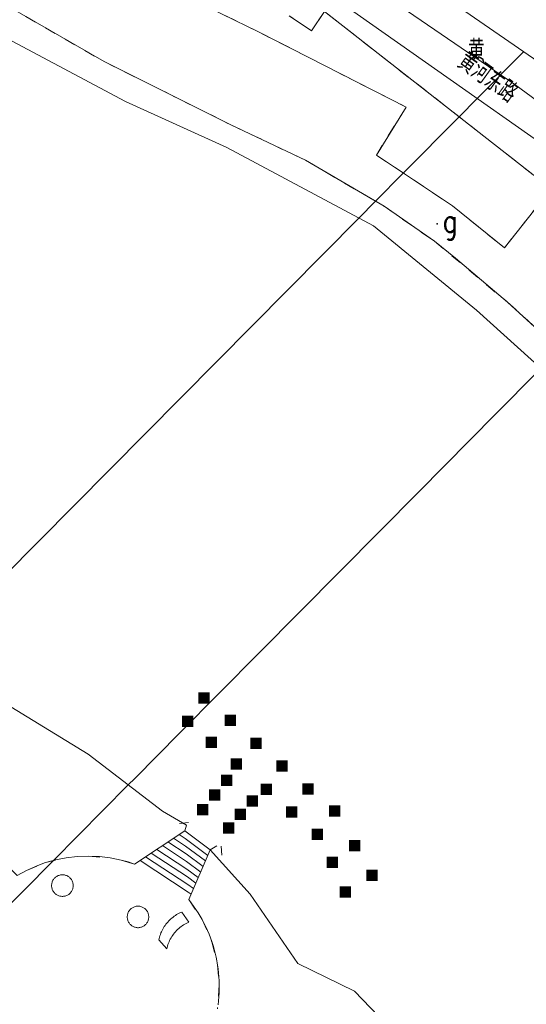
# Model space of a CAD drawing. Extents: x 39508475 to 39522402, y 3783947 to 3795549.
# Tile 155 of 256: x 39518034 to 39518078, y 3791063 to 3791150. Entities that reach past the tile are written whole.
import ezdxf
from ezdxf.enums import TextEntityAlignment as Align

# ---------------------------------------------------------------- set-up
doc = ezdxf.new("R2010")
doc.units = 0
doc.header["$PDSIZE"] = 0.2
doc.linetypes.add('X0', pattern=[4, 3, -1])
doc.linetypes.add('X6', pattern=[2, 1, -1])
doc.layers.get('0').update_dxf_attribs({"linetype": 'CONTINUOUS'})
for name, color, linetype in [('DLSS', 4, 'CONTINUOUS'), ('JCDL_JMDX_F', 231, 'CONTINUOUS'), ('JCDL_JT_ZJ', 100, 'CONTINUOUS'), ('JCDL_JTD_F', 100, 'CONTINUOUS'), ('JCDL_SXX_F', 5, 'CONTINUOUS'), ('JCDL_ZBM', 3, 'CONTINUOUS'), ('zdh', 7, 'CONTINUOUS'), ('断面线', 2, 'CONTINUOUS')]:
    doc.layers.add(name, color=color, linetype=linetype)
for name, color, linetype, lineweight in [('JCDL_JMDX', 1, 'CONTINUOUS', 0), ('JCDL_ZBX_F', 7, 'CONTINUOUS', 0), ('TEXTL_ZJ', 7, 'CONTINUOUS', 0)]:
    doc.layers.add(name, color=color, linetype=linetype, lineweight=lineweight)
doc.styles.add('HZ', font='rs', dxfattribs={"width": 0.8, "bigfont": 'hztxt'})
doc.linetypes.add('X39', pattern='A,2,[150,symbolx.shx,S=1,R=0,X=0,Y=1],2,[151,symbolx.shx,S=1,R=0,X=0,Y=3],1e-11', length=4)

# ---------------------------------------------------------------- blocks, each defined once
blk = doc.blocks.new('2360200')
at = {"color": 0, "const_width": 1}
blk.add_lwpolyline([(-0.5, 0), (0.5, 0)], dxfattribs=at)

msp = doc.modelspace()

# ---------------------------------------------------------------- linework, layer by layer
at = {"layer": 'DLSS', "linetype": 'Continuous', "lineweight": 20}
for points in [[(39518167.09347, 3791081.71831), (39518164.83185, 3791081.11373), (39518163.4932, 3791080.87176), (39518162.40966, 3791080.76892), (39518160.23468, 3791080.80728), (39518158.08977, 3791081.16954), (39518156.065, 3791081.854), (39518152.381, 3791084.606), (39518139, 3791097.49101), (39518127.00301, 3791108.676), (39518115.36001, 3791118.789), (39518098.40999, 3791132.54), (39518079.006, 3791146.808), (39518069.92799, 3791153.11501), (39518062.95399, 3791157.822), (39518054.619, 3791163.151), (39518001.555, 3791196.202), (39518000, 3791197.22369)], [(39518000, 3791190.50009), (39518018.922, 3791178.77301), (39518023.002, 3791176.22499), (39518029.35199, 3791172.273), (39518058.385, 3791154.174), (39518062.37501, 3791151.501), (39518089.168, 3791132.64601), (39518096.749, 3791126.893), (39518108.46101, 3791117.325), (39518116.768, 3791110.18199)]]:
    msp.add_lwpolyline(points, dxfattribs=at)
at = {"layer": 'DLSS', "linetype": 'Continuous', "lineweight": 0}
msp.add_lwpolyline([(39518215.83736, 3791000), (39518208.86717, 3791010.83278), (39518201.43911, 3791021.54043), (39518188.57392, 3791039.10477), (39518167.45461, 3791064.71209), (39518156.01013, 3791076.04587), (39518144.94701, 3791087.002), (39518113.57462, 3791116.59326), (39518096.67951, 3791130.29973), (39518077.3601, 3791144.50553), (39518061.39994, 3791155.45661), (39518000.02969, 3791193.81799), (39518000, 3791193.8375)], dxfattribs=at)
at = {"layer": 'DLSS', "linetype": 'X6', "lineweight": 0}
for points in [[(39518048.288, 3791152.336), (39518054.81, 3791149.133), (39518067.768, 3791142.52599), (39518065.15, 3791138.284), (39518071.869, 3791133.807), (39518076.441, 3791130.096)], [(39518032.503, 3791151.53201), (39518041.146, 3791146.53899), (39518052.305, 3791140.96001), (39518058.89599, 3791137.839), (39518065.82499, 3791133.772), (39518070.273, 3791130.68499), (39518076.731, 3791125.28701), (39518083.529, 3791119.06799), (39518092.877, 3791110.114), (39518093.09853, 3791109.23542), (39518093.16172, 3791108.39307), (39518093.14646, 3791107.58347), (39518092.97501, 3791106.664)], [(39518076.441, 3791130.096), (39518080.562, 3791135.31701), (39518060.577, 3791150.959), (39518059.441, 3791149.262), (39518057.469, 3791150.589)], [(39518000, 3791116.92652), (39518007.75801, 3791107.11099), (39518009.28406, 3791103.49567), (39518010.284, 3791099.701), (39518011.303, 3791097.99001), (39518014.32, 3791094.16899), (39518017.789, 3791087.87401), (39518022.08701, 3791082.24199), (39518025.15801, 3791079.66799), (39518029.70201, 3791078.037), (39518031.63101, 3791076.60301), (39518033.464, 3791074.673), (39518034.28926, 3791075.1277), (39518035.8757, 3791075.78424), (39518037.77842, 3791076.24988), (39518038.75615, 3791076.3698), (39518039.75969, 3791076.39388), (39518041.6802, 3791076.23383), (39518042.6436, 3791076.04114), (39518043.815, 3791075.682)], [(39518048.604, 3791072.544), (39518049.78277, 3791070.78181), (39518050.6387, 3791068.84201), (39518051.14748, 3791066.7837), (39518051.29505, 3791065.02232), (39518051.13559, 3791062.90806)]]:
    msp.add_lwpolyline(points, dxfattribs=at)
at = {"layer": 'JCDL_JMDX', "color": 6, "linetype": 'Continuous', "lineweight": 0}
for points in [[(39518043.815, 3791075.682), (39518048.24401, 3791078.62001)], [(39518047.75189, 3791078.29356), (39518048.28401, 3791077.94489)], [(39518048.24401, 3791078.62001), (39518050.50401, 3791076.94)], [(39518046.27556, 3791077.31423), (39518048.404, 3791075.91956)], [(39518046.76767, 3791077.64067), (39518048.364, 3791076.59467)], [(39518047.25978, 3791077.96712), (39518048.32401, 3791077.26978)], [(39518048.28401, 3791077.94489), (39518050.29289, 3791076.45156)], [(39518048.32401, 3791077.26978), (39518050.08178, 3791075.96311)], [(39518044.79922, 3791076.33489), (39518048.524, 3791073.89422)], [(39518045.29134, 3791076.66134), (39518048.484, 3791074.56933)], [(39518045.78345, 3791076.98778), (39518048.444, 3791075.24445)], [(39518048.364, 3791076.59467), (39518049.87067, 3791075.47467)], [(39518048.604, 3791072.544), (39518050.50401, 3791076.94)], [(39518044.30711, 3791076.00845), (39518048.564, 3791073.21911)], [(39518048.404, 3791075.91956), (39518049.65956, 3791074.98622)], [(39518048.444, 3791075.24445), (39518049.44845, 3791074.49778)], [(39518048.484, 3791074.56933), (39518049.23733, 3791074.00933)], [(39518048.524, 3791073.89422), (39518049.02622, 3791073.52089)], [(39518048.564, 3791073.21911), (39518048.81511, 3791073.03244)]]:
    msp.add_lwpolyline(points, dxfattribs=at)
at = {"layer": 'JCDL_JMDX_F', "linetype": 'Continuous', "lineweight": 0}
for points in [[(39518048.58221, 3791079.34476), (39518047.78685, 3791079.25866)], [(39518051.453, 3791077.27865), (39518051.52374, 3791076.48178)]]:
    msp.add_lwpolyline(points, dxfattribs=at)
at = {"layer": 'JCDL_SXX_F', "linetype": 'X39', "lineweight": 0}
for points in [[(39518048.24401, 3791078.62001), (39518048.39608, 3791079.1223), (39518046.279, 3791080.355), (39518039.74501, 3791085.385), (39518026.056, 3791093.75199), (39518023.222, 3791095.443), (39518018.974, 3791099.009), (39518008.21199, 3791111.20999), (39518000, 3791120.19083)], [(39518000, 3791012.56641), (39518001.71099, 3791010.405), (39518008.12, 3791007.60101), (39518019.4, 3791007.462), (39518025.2945, 3791008.24282), (39518030.503, 3791011.11099), (39518038.29599, 3791017.15801), (39518054.535, 3791029.729), (39518065.905, 3791038.67401), (39518070.649, 3791044.127), (39518071.86799, 3791051.43), (39518068.908, 3791058.535), (39518063.213, 3791064.454), (39518058.22901, 3791066.922), (39518054.021, 3791073.032), (39518050.50401, 3791076.94), (39518051.08299, 3791077.301)]]:
    msp.add_lwpolyline(points, dxfattribs=at)
at = {"layer": 'JCDL_ZBM', "linetype": 'Continuous', "lineweight": 0}
for points in [[(39518032.503, 3791151.53201), (39518041.146, 3791146.53899), (39518052.305, 3791140.96001), (39518058.89599, 3791137.839), (39518065.82499, 3791133.772), (39518070.273, 3791130.68499), (39518072.11701, 3791129.18801), (39518076.731, 3791125.28701), (39518083.529, 3791119.06799), (39518092.877, 3791110.114), (39518093.09853, 3791109.23542), (39518093.1606, 3791108.39567), (39518093.14646, 3791107.58347), (39518092.97501, 3791106.664), (39518092.735, 3791106.406), (39518092.00501, 3791107.409), (39518082.419, 3791116.976), (39518073.98199, 3791124.607), (39518064.912, 3791132.03), (39518051.952, 3791138.948), (39518043.01601, 3791143.01801), (39518032.148, 3791148.819), (39518025.91, 3791152.342)], [(39518076.441, 3791130.096), (39518071.869, 3791133.807), (39518065.15, 3791138.284), (39518067.768, 3791142.52599), (39518054.81, 3791149.133), (39518048.288, 3791152.336)], [(39518057.469, 3791150.589), (39518059.441, 3791149.262), (39518060.577, 3791150.959), (39518080.562, 3791135.31701), (39518076.441, 3791130.096)], [(39518026.056, 3791093.752), (39518039.74501, 3791085.385), (39518046.279, 3791080.355), (39518048.39608, 3791079.1223), (39518048.24401, 3791078.62)], [(39518048.24401, 3791078.62), (39518043.815, 3791075.682), (39518043.26178, 3791075.87254), (39518042.6436, 3791076.04114), (39518041.6802, 3791076.23383), (39518040.71679, 3791076.34623), (39518039.75969, 3791076.39388), (39518038.75615, 3791076.3698), (39518037.77842, 3791076.24988), (39518036.83911, 3791076.05721), (39518035.8757, 3791075.78424), (39518035.07286, 3791075.47916), (39518034.28926, 3791075.1277), (39518033.464, 3791074.673)], [(39518051.18671, 3791063.25815), (39518051.22855, 3791063.60945), (39518051.26024, 3791063.96181), (39518051.28174, 3791064.31493), (39518051.29303, 3791064.66853), (39518051.29412, 3791065.02231), (39518051.28499, 3791065.37597), (39518051.26566, 3791065.72921), (39518051.23615, 3791066.08177), (39518051.19646, 3791066.43331), (39518051.14664, 3791066.78357), (39518051.08673, 3791067.13223), (39518051.01679, 3791067.47904), (39518050.93686, 3791067.82367), (39518050.84701, 3791068.16585), (39518050.74734, 3791068.5053), (39518050.6379, 3791068.84173), (39518050.51879, 3791069.17485), (39518050.39013, 3791069.5044), (39518050.25199, 3791069.83011), (39518050.10451, 3791070.15169), (39518049.94781, 3791070.46886), (39518049.78204, 3791070.7814), (39518049.60729, 3791071.08902), (39518049.42374, 3791071.39145), (39518049.23156, 3791071.68847), (39518049.03085, 3791071.97983), (39518048.82184, 3791072.26525), (39518048.604, 3791072.544), (39518050.504, 3791076.94), (39518054.021, 3791073.032), (39518058.22901, 3791066.922), (39518063.213, 3791064.454), (39518068.908, 3791058.535)], [(39518037.02359, 3791072.93819), (39518036.9628, 3791072.9723), (39518036.90466, 3791073.01077), (39518036.84949, 3791073.05339), (39518036.79756, 3791073.0999), (39518036.74917, 3791073.15009), (39518036.70457, 3791073.20368), (39518036.66401, 3791073.26038), (39518036.6277, 3791073.31989), (39518036.59582, 3791073.38189), (39518036.56855, 3791073.44605), (39518036.54604, 3791073.51203), (39518036.52841, 3791073.57948), (39518036.51574, 3791073.64804), (39518036.50812, 3791073.71733), (39518036.50558, 3791073.787), (39518036.50812, 3791073.85667), (39518036.51574, 3791073.92596), (39518036.52841, 3791073.99452), (39518036.54604, 3791074.06197), (39518036.56855, 3791074.12795), (39518036.59582, 3791074.19211), (39518036.6277, 3791074.25411), (39518036.66401, 3791074.31362), (39518036.70457, 3791074.37032), (39518036.74917, 3791074.42391), (39518036.79756, 3791074.4741), (39518036.84949, 3791074.52062), (39518036.90466, 3791074.56323), (39518036.9628, 3791074.60169), (39518037.02359, 3791074.63581), (39518037.08672, 3791074.6654), (39518037.15184, 3791074.6903), (39518037.2186, 3791074.71038), (39518037.28664, 3791074.72555), (39518037.35561, 3791074.7357), (39518037.42515, 3791074.74079), (39518037.49485, 3791074.74079), (39518037.56438, 3791074.7357), (39518037.63336, 3791074.72555), (39518037.70141, 3791074.71038), (39518037.76817, 3791074.6903), (39518037.83328, 3791074.6654), (39518037.89641, 3791074.63581), (39518037.9572, 3791074.60169), (39518038.01534, 3791074.56323), (39518038.07053, 3791074.52062), (39518038.12244, 3791074.4741), (39518038.17082, 3791074.42391), (39518038.21543, 3791074.37032), (39518038.25598, 3791074.31362), (39518038.2923, 3791074.25411), (39518038.32418, 3791074.19211), (39518038.35145, 3791074.12795), (39518038.37395, 3791074.06197), (39518038.39159, 3791073.99452), (39518038.40426, 3791073.92596), (39518038.41187, 3791073.85667), (39518038.41442, 3791073.787), (39518038.41187, 3791073.71733), (39518038.40426, 3791073.64804), (39518038.39159, 3791073.57948), (39518038.37395, 3791073.51203), (39518038.35145, 3791073.44605), (39518038.32418, 3791073.38189), (39518038.2923, 3791073.31989), (39518038.25598, 3791073.26038), (39518038.21543, 3791073.20368), (39518038.17082, 3791073.15009), (39518038.12244, 3791073.0999), (39518038.07051, 3791073.05339), (39518038.01534, 3791073.01077), (39518037.9572, 3791072.9723), (39518037.89641, 3791072.93819), (39518037.83328, 3791072.9086), (39518037.76817, 3791072.8837), (39518037.70141, 3791072.86362), (39518037.63336, 3791072.84845), (39518037.56438, 3791072.8383), (39518037.49485, 3791072.83322), (39518037.42515, 3791072.83322), (39518037.35561, 3791072.8383), (39518037.28664, 3791072.84845), (39518037.2186, 3791072.86362), (39518037.15184, 3791072.8837), (39518037.08672, 3791072.9086), (39518037.02359, 3791072.93819)], [(39518044.68002, 3791070.24804), (39518044.62211, 3791070.20972), (39518044.56158, 3791070.17575), (39518044.49871, 3791070.14629), (39518044.43388, 3791070.12148), (39518044.36739, 3791070.10149), (39518044.29963, 3791070.08638), (39518044.23094, 3791070.07628), (39518044.16172, 3791070.07121), (39518044.09229, 3791070.07121), (39518044.02306, 3791070.07628), (39518043.95438, 3791070.08638), (39518043.88661, 3791070.10149), (39518043.82013, 3791070.12148), (39518043.75529, 3791070.14629), (39518043.69242, 3791070.17575), (39518043.63189, 3791070.20972), (39518043.57398, 3791070.24804), (39518043.51904, 3791070.29046), (39518043.46734, 3791070.33678), (39518043.41915, 3791070.38677), (39518043.37475, 3791070.44013), (39518043.33436, 3791070.49659), (39518043.29819, 3791070.55584), (39518043.26644, 3791070.61759), (39518043.23929, 3791070.68148), (39518043.21688, 3791070.74719), (39518043.19931, 3791070.81434), (39518043.18671, 3791070.88261), (39518043.17911, 3791070.95163), (39518043.17658, 3791071.021), (39518043.17911, 3791071.09038), (39518043.18671, 3791071.15938), (39518043.19931, 3791071.22765), (39518043.21688, 3791071.29482), (39518043.23929, 3791071.36052), (39518043.26644, 3791071.42441), (39518043.29819, 3791071.48615), (39518043.33436, 3791071.54542), (39518043.37475, 3791071.60188), (39518043.41915, 3791071.65524), (39518043.46734, 3791071.70521), (39518043.51904, 3791071.75154), (39518043.57398, 3791071.79397), (39518043.63189, 3791071.83227), (39518043.69242, 3791071.86625), (39518043.75529, 3791071.89572), (39518043.82013, 3791071.92052), (39518043.88661, 3791071.94052), (39518043.95438, 3791071.95561), (39518044.02306, 3791071.96573), (39518044.09229, 3791071.97079), (39518044.16172, 3791071.97079), (39518044.23094, 3791071.96573), (39518044.29963, 3791071.95561), (39518044.36739, 3791071.94052), (39518044.43388, 3791071.92052), (39518044.49871, 3791071.89572), (39518044.56158, 3791071.86625), (39518044.62211, 3791071.83227), (39518044.68002, 3791071.79397), (39518044.73497, 3791071.75154), (39518044.78666, 3791071.70521), (39518044.83485, 3791071.65524), (39518044.87925, 3791071.60188), (39518044.91965, 3791071.54542), (39518044.95581, 3791071.48615), (39518044.98756, 3791071.42441), (39518045.01471, 3791071.36052), (39518045.03712, 3791071.29482), (39518045.05469, 3791071.22765), (39518045.06729, 3791071.15938), (39518045.07489, 3791071.09038), (39518045.07742, 3791071.021), (39518045.07489, 3791070.95163), (39518045.06729, 3791070.88261), (39518045.05469, 3791070.81434), (39518045.03712, 3791070.74719), (39518045.01471, 3791070.68148), (39518044.98756, 3791070.61759), (39518044.95581, 3791070.55584), (39518044.91965, 3791070.49659), (39518044.87925, 3791070.44013), (39518044.83485, 3791070.38677), (39518044.78666, 3791070.33678), (39518044.73497, 3791070.29046), (39518044.68002, 3791070.24804)], [(39518047.43296, 3791069.71415), (39518047.34668, 3791069.6135), (39518047.26444, 3791069.50954), (39518047.18634, 3791069.40243), (39518047.11255, 3791069.29232), (39518047.04314, 3791069.17937), (39518046.97823, 3791069.06378), (39518046.91794, 3791068.94574), (39518046.86233, 3791068.82539), (39518046.81152, 3791068.70297), (39518046.76556, 3791068.57862), (39518046.72456, 3791068.45257), (39518046.68853, 3791068.32499), (39518046.658, 3791068.196), (39518045.966, 3791068.993), (39518045.99379, 3791069.11736), (39518046.02658, 3791069.24048), (39518046.06393, 3791069.36231), (39518046.10579, 3791069.48266), (39518046.15212, 3791069.60137), (39518046.20282, 3791069.71827), (39518046.25785, 3791069.8332), (39518046.31711, 3791069.946), (39518046.38054, 3791070.05652), (39518046.44804, 3791070.1646), (39518046.51952, 3791070.27008), (39518046.59487, 3791070.37284), (39518046.67401, 3791070.47271), (39518046.7568, 3791070.56957), (39518046.84315, 3791070.66328), (39518046.93294, 3791070.7537), (39518047.02602, 3791070.84073), (39518047.12227, 3791070.92422), (39518047.22158, 3791071.00407), (39518047.32378, 3791071.08016), (39518047.42876, 3791071.15239), (39518047.53636, 3791071.22068), (39518047.6464, 3791071.28489), (39518047.75879, 3791071.34498), (39518047.87332, 3791071.40082), (39518047.99001, 3791071.452), (39518048.606, 3791070.561), (39518048.48525, 3791070.50632), (39518048.36693, 3791070.44653), (39518048.25107, 3791070.38212), (39518048.13784, 3791070.31321), (39518048.02741, 3791070.23987), (39518047.91995, 3791070.16225), (39518047.81564, 3791070.08045), (39518047.71463, 3791069.9946), (39518047.61708, 3791069.90484), (39518047.52314, 3791069.81131), (39518047.43296, 3791069.71415)]]:
    msp.add_lwpolyline(points, dxfattribs=at)
at = {"layer": 'JCDL_ZBX_F', "color": 114, "linetype": 'X0', "lineweight": 0, "true_color": 0x009944}
for points in [[(39518038.17082, 3791073.15009), (39518038.12244, 3791073.0999), (39518038.07051, 3791073.05339), (39518038.01534, 3791073.01077), (39518037.9572, 3791072.9723), (39518037.89641, 3791072.93819), (39518037.83328, 3791072.9086), (39518037.76817, 3791072.8837), (39518037.70141, 3791072.86362), (39518037.63336, 3791072.84845), (39518037.56438, 3791072.8383), (39518037.49485, 3791072.83322), (39518037.42515, 3791072.83322), (39518037.35561, 3791072.8383), (39518037.28664, 3791072.84845), (39518037.2186, 3791072.86362), (39518037.15184, 3791072.8837), (39518037.08672, 3791072.9086), (39518037.02359, 3791072.93819), (39518036.9628, 3791072.9723), (39518036.90466, 3791073.01077), (39518036.84949, 3791073.05339), (39518036.79756, 3791073.0999), (39518036.74917, 3791073.15009), (39518036.70457, 3791073.20368), (39518036.66401, 3791073.26038), (39518036.6277, 3791073.31989), (39518036.59582, 3791073.38189), (39518036.56855, 3791073.44605), (39518036.54604, 3791073.51203), (39518036.52841, 3791073.57948), (39518036.51574, 3791073.64804), (39518036.50812, 3791073.71733), (39518036.50558, 3791073.787), (39518036.50812, 3791073.85667), (39518036.51574, 3791073.92596), (39518036.52841, 3791073.99452), (39518036.54604, 3791074.06197), (39518036.56855, 3791074.12795), (39518036.59582, 3791074.19211), (39518036.6277, 3791074.25411), (39518036.66401, 3791074.31362), (39518036.70457, 3791074.37032), (39518036.74917, 3791074.42391), (39518036.79756, 3791074.4741), (39518036.84949, 3791074.52062), (39518036.90466, 3791074.56323), (39518036.9628, 3791074.60169), (39518037.02359, 3791074.63581), (39518037.08672, 3791074.6654), (39518037.15184, 3791074.6903), (39518037.2186, 3791074.71038), (39518037.28664, 3791074.72555), (39518037.35561, 3791074.7357), (39518037.42515, 3791074.74079), (39518037.49485, 3791074.74079), (39518037.56438, 3791074.7357), (39518037.63336, 3791074.72555), (39518037.70141, 3791074.71038), (39518037.76817, 3791074.6903), (39518037.83328, 3791074.6654), (39518037.89641, 3791074.63581), (39518037.9572, 3791074.60169), (39518038.01534, 3791074.56323), (39518038.07053, 3791074.52062), (39518038.12244, 3791074.4741), (39518038.17082, 3791074.42391), (39518038.21543, 3791074.37032), (39518038.25598, 3791074.31362), (39518038.2923, 3791074.25411), (39518038.32418, 3791074.19211), (39518038.35145, 3791074.12795), (39518038.37395, 3791074.06197), (39518038.39159, 3791073.99452), (39518038.40426, 3791073.92596), (39518038.41187, 3791073.85667), (39518038.41442, 3791073.787), (39518038.41187, 3791073.71733), (39518038.40426, 3791073.64804), (39518038.39159, 3791073.57948), (39518038.37395, 3791073.51203), (39518038.35145, 3791073.44605), (39518038.32418, 3791073.38189), (39518038.2923, 3791073.31989), (39518038.25598, 3791073.26038), (39518038.21543, 3791073.20368), (39518038.17082, 3791073.15009)], [(39518043.21688, 3791071.29482), (39518043.23929, 3791071.36052), (39518043.26644, 3791071.42441), (39518043.29819, 3791071.48615), (39518043.33436, 3791071.54542), (39518043.37475, 3791071.60188), (39518043.41915, 3791071.65524), (39518043.46734, 3791071.70521), (39518043.51904, 3791071.75154), (39518043.57398, 3791071.79397), (39518043.63189, 3791071.83227), (39518043.69242, 3791071.86625), (39518043.75529, 3791071.89572), (39518043.82013, 3791071.92052), (39518043.88661, 3791071.94052), (39518043.95438, 3791071.95561), (39518044.02306, 3791071.96573), (39518044.09229, 3791071.97079), (39518044.16172, 3791071.97079), (39518044.23094, 3791071.96573), (39518044.29963, 3791071.95561), (39518044.36739, 3791071.94052), (39518044.43388, 3791071.92052), (39518044.49871, 3791071.89572), (39518044.56158, 3791071.86625), (39518044.62211, 3791071.83227), (39518044.68002, 3791071.79397), (39518044.73497, 3791071.75154), (39518044.78666, 3791071.70521), (39518044.83485, 3791071.65524), (39518044.87925, 3791071.60188), (39518044.91965, 3791071.54542), (39518044.95581, 3791071.48615), (39518044.98756, 3791071.42441), (39518045.01471, 3791071.36052), (39518045.03712, 3791071.29482), (39518045.05469, 3791071.22765), (39518045.06729, 3791071.15938), (39518045.07489, 3791071.09038), (39518045.07742, 3791071.021), (39518045.07489, 3791070.95163), (39518045.06729, 3791070.88261), (39518045.05469, 3791070.81434), (39518045.03712, 3791070.74719), (39518045.01471, 3791070.68148), (39518044.98756, 3791070.61759), (39518044.95581, 3791070.55584), (39518044.91965, 3791070.49659), (39518044.87925, 3791070.44013), (39518044.83485, 3791070.38677), (39518044.78666, 3791070.33678), (39518044.73497, 3791070.29046), (39518044.68002, 3791070.24804), (39518044.62211, 3791070.20972), (39518044.56158, 3791070.17575), (39518044.49871, 3791070.14629), (39518044.43388, 3791070.12148), (39518044.36739, 3791070.10149), (39518044.29963, 3791070.08638), (39518044.23094, 3791070.07628), (39518044.16172, 3791070.07121), (39518044.09229, 3791070.07121), (39518044.02306, 3791070.07628), (39518043.95438, 3791070.08638), (39518043.88661, 3791070.10149), (39518043.82013, 3791070.12148), (39518043.75529, 3791070.14629), (39518043.69242, 3791070.17575), (39518043.63189, 3791070.20972), (39518043.57398, 3791070.24804), (39518043.51904, 3791070.29046), (39518043.46734, 3791070.33678), (39518043.41915, 3791070.38677), (39518043.37475, 3791070.44013), (39518043.33436, 3791070.49659), (39518043.29819, 3791070.55584), (39518043.26644, 3791070.61759), (39518043.23929, 3791070.68148), (39518043.21688, 3791070.74719), (39518043.19931, 3791070.81434), (39518043.18671, 3791070.88261), (39518043.17911, 3791070.95163), (39518043.17658, 3791071.021), (39518043.17911, 3791071.09038), (39518043.18671, 3791071.15938), (39518043.19931, 3791071.22765), (39518043.21688, 3791071.29482)], [(39518047.61708, 3791069.90484), (39518047.52314, 3791069.81131), (39518047.43296, 3791069.71415), (39518047.34668, 3791069.6135), (39518047.26444, 3791069.50954), (39518047.18634, 3791069.40243), (39518047.11255, 3791069.29232), (39518047.04314, 3791069.17937), (39518046.97823, 3791069.06378), (39518046.91794, 3791068.94574), (39518046.86233, 3791068.82539), (39518046.81152, 3791068.70297), (39518046.76556, 3791068.57862), (39518046.72456, 3791068.45257), (39518046.68853, 3791068.32499), (39518046.658, 3791068.196), (39518045.966, 3791068.993), (39518045.99379, 3791069.11736), (39518046.02658, 3791069.24048), (39518046.06393, 3791069.36231), (39518046.10579, 3791069.48266), (39518046.15212, 3791069.60137), (39518046.20282, 3791069.71827), (39518046.25785, 3791069.8332), (39518046.31711, 3791069.946), (39518046.38054, 3791070.05652), (39518046.44804, 3791070.1646), (39518046.51952, 3791070.27008), (39518046.59487, 3791070.37284), (39518046.67401, 3791070.47271), (39518046.7568, 3791070.56957), (39518046.84315, 3791070.66328), (39518046.93294, 3791070.7537), (39518047.02602, 3791070.84073), (39518047.12227, 3791070.92422), (39518047.22158, 3791071.00407), (39518047.32378, 3791071.08016), (39518047.42876, 3791071.15239), (39518047.53636, 3791071.22068), (39518047.6464, 3791071.28489), (39518047.75879, 3791071.34498), (39518047.87332, 3791071.40082), (39518047.99001, 3791071.452), (39518048.606, 3791070.561), (39518048.48525, 3791070.50632), (39518048.36693, 3791070.44653), (39518048.25107, 3791070.38212), (39518048.13784, 3791070.31321), (39518048.02741, 3791070.23987), (39518047.91995, 3791070.16225), (39518047.81564, 3791070.08045), (39518047.71463, 3791069.9946), (39518047.61708, 3791069.90484)]]:
    msp.add_lwpolyline(points, dxfattribs=at)
at = {"layer": 'zdh', "linetype": 'Continuous'}
msp.add_point((39518070.5, 3791132.219, 37.219), dxfattribs=at)
at = {"layer": '断面线', "color": 1, "flags": 128}
for points in [[(39517918.16101, 3790985.81108), (39517925.27397, 3790992.99636), (39517932.20712, 3791000), (39517938.84489, 3791006.70526), (39517945.76911, 3791013.69988), (39517952.82451, 3791020.82701), (39517959.28593, 3791027.35413), (39517968.39207, 3791036.55285), (39517968.59471, 3791036.75755), (39517977.3427, 3791045.59448), (39517987.15725, 3791055.50882), (39517988.7688, 3791057.13675), (39518007.82305, 3791076.38473), (39518017.18516, 3791085.84203), (39518018.40178, 3791087.07103), (39518025.40188, 3791094.1423), (39518025.95542, 3791094.70146), (39518063.60101, 3791132.7298), (39518065.07089, 3791134.21463), (39518067.52965, 3791136.69839), (39518072.44855, 3791141.6673), (39518074.04997, 3791143.285), (39518078.13592, 3791147.41249)], [(39518024.02507, 3791063.22323), (39518024.88944, 3791064.09681), (39518028.70819, 3791067.95625), (39518036.63829, 3791075.97086), (39518043.26896, 3791082.67219), (39518043.83672, 3791083.24599), (39518047.813, 3791087.26465), (39518054.80619, 3791094.33236), (39518061.95782, 3791101.56019), (39518068.8911, 3791108.56736), (39518075.64955, 3791115.39782), (39518079.42803, 3791119.21657)]]:
    msp.add_lwpolyline(points, dxfattribs=at)

# ---------------------------------------------------------------- block references
at = {"layer": 'JCDL_JTD_F', "color": 250}
for p in [(39518049.95476, 3791090.35534), (39518048.50866, 3791088.28571), (39518052.26845, 3791088.36649), (39518050.60852, 3791086.44283), (39518054.54107, 3791086.35267), (39518052.8137, 3791084.51353), (39518056.8318, 3791084.33419), (39518051.94281, 3791083.06818), (39518055.43722, 3791082.28308), (39518059.114, 3791082.31756), (39518050.89015, 3791081.7758), (39518054.20092, 3791081.25925), (39518049.83075, 3791080.47584), (39518057.67115, 3791080.29758), (39518061.47687, 3791080.3608), (39518053.15746, 3791080.07067), (39518052.12389, 3791078.86955), (39518059.93577, 3791078.31992), (39518063.24222, 3791077.31054), (39518061.27417, 3791075.83366), (39518064.76451, 3791074.69015), (39518062.40005, 3791073.21479)]:
    msp.add_blockref('2360200', p, dxfattribs=at)

# ---------------------------------------------------------------- texts
at = {"layer": 'JCDL_JT_ZJ', "style": 'HZ', "width": 0.8}
msp.add_text('黄', height=1.8, dxfattribs=at).set_placement((39518073.25184, 3791146.13968), align=Align.BOTTOM_LEFT)
at = {"layer": 'TEXTL_ZJ', "style": 'HZ', "width": 0.8}
msp.add_text('黄河东路', height=1.8, rotation=-35.7510426, dxfattribs=at).set_placement((39518071.82894, 3791145.69705), align=Align.BOTTOM_LEFT)
at = {"layer": 'zdh', "linetype": 'Continuous', "style": 'HZ', "width": 0.8}
msp.add_text('g', height=2, dxfattribs=at).set_placement((39518071, 3791131.469, 37.219))

doc.saveas('drawing.dxf')
